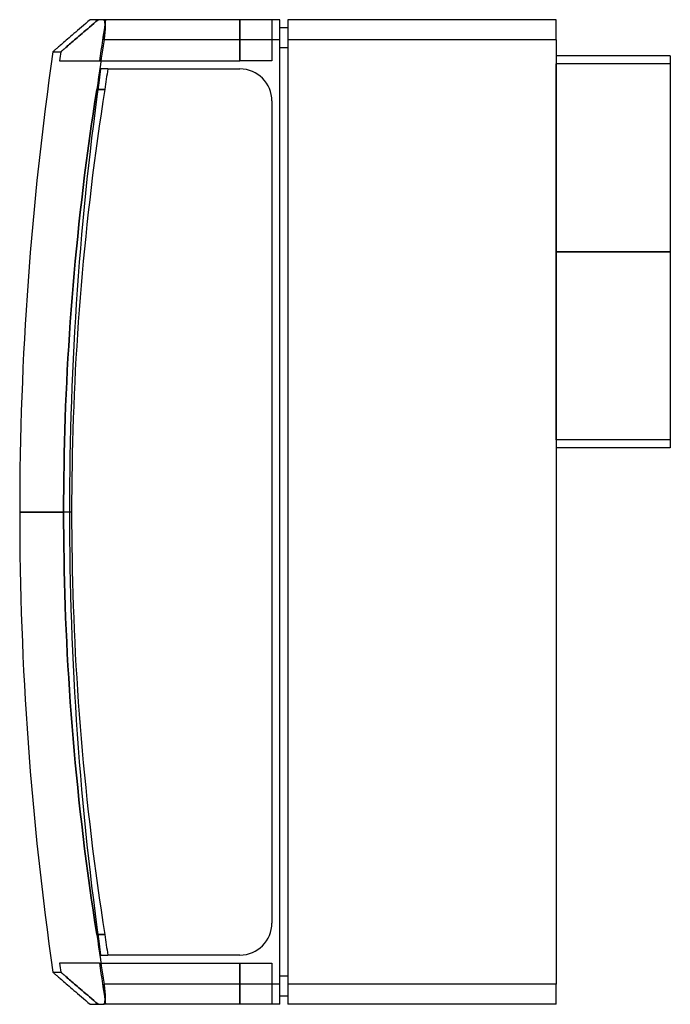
# Model space of a CAD drawing. Header units: millimetres. Extents: x -134 to 29, y -123 to 123.
import ezdxf

# ---------------------------------------------------------------- set-up
doc = ezdxf.new("R2010")
doc.units = ezdxf.units.MM
doc.layers.add('MAIN-1', color=7, linetype='Continuous')
doc.layers.add('MAIN-2', color=7, linetype='Continuous')

msp = doc.modelspace()

# ---------------------------------------------------------------- linework, layer by layer
at = {"layer": 'MAIN-1'}
for p, q in [((-119.06, 120.71), (-119.54, 120.3)), ((-118.56, 121.14), (-119.06, 120.71)), ((-118.05, 121.58), (-118.56, 121.14)), ((-117.51, 122.04), (-118.05, 121.58)), ((-116.96, 122.51), (-117.51, 122.04)), ((-116.39, 123), (-116.96, 122.51)), ((-113.05, 123), (-116.39, 123)), ((-113.01, 123), (-113.05, 123)), ((-69, 123), (-113.05, 123)), ((-112.98, 122.98), (-113.01, 123)), ((-112.94, 122.96), (-112.98, 122.98)), ((-112.91, 122.92), (-112.94, 122.96)), ((-112.88, 122.88), (-112.91, 122.92)), ((-112.85, 122.82), (-112.88, 122.88)), ((-112.82, 122.76), (-112.85, 122.82)), ((-112.79, 122.69), (-112.82, 122.76)), ((-112.77, 122.6), (-112.79, 122.69)), ((-112.75, 122.51), (-112.77, 122.6)), ((-112.73, 122.4), (-112.75, 122.51)), ((-112.71, 122.29), (-112.73, 122.4)), ((-112.7, 122.17), (-112.71, 122.29)), ((-112.69, 122.04), (-112.7, 122.17)), ((-112.68, 121.9), (-112.69, 122.04)), ((-112.69, 120.38), (-112.68, 120.57)), ((-112.67, 121.76), (-112.68, 121.9)), ((-112.68, 120.57), (-112.67, 120.77)), ((-112.66, 121.61), (-112.67, 121.76)), ((-112.67, 120.77), (-112.66, 120.95)), ((-112.66, 121.46), (-112.66, 121.61)), ((-112.66, 121.3), (-112.66, 121.46)), ((-112.66, 121.13), (-112.66, 121.3)), ((-112.66, 120.95), (-112.66, 121.13)), ((-69, 118), (-69, 123)), ((-67, 121), (-69, 121)), ((-67, 123), (-67, 118)), ((0, 123), (-67, 123)), ((0, 118), (0, 123)), ((-122.03, 118.16), (-122.38, 117.86)), ((-121.66, 118.48), (-122.03, 118.16)), ((-121.27, 118.81), (-121.66, 118.48)), ((-120.87, 119.16), (-121.27, 118.81)), ((-120.44, 119.53), (-120.87, 119.16)), ((-120, 119.91), (-120.44, 119.53)), ((-119.54, 120.3), (-120, 119.91)), ((-112.94, 118), (-112.91, 118.22)), ((-112.91, 118.22), (-112.88, 118.43)), ((-112.88, 118.43), (-112.85, 118.65)), ((-112.85, 118.65), (-112.83, 118.88)), ((-112.83, 118.88), (-112.8, 119.1)), ((-112.8, 119.1), (-112.78, 119.32)), ((-112.78, 119.32), (-112.75, 119.53)), ((-112.75, 119.53), (-112.73, 119.75)), ((-112.73, 119.75), (-112.72, 119.96)), ((-112.72, 119.96), (-112.7, 120.17)), ((-112.7, 120.17), (-112.69, 120.38)), ((-124.9, 115.69), (-125.05, 115.55)), ((-124.72, 115.84), (-124.9, 115.69)), ((-124.53, 116), (-124.72, 115.84)), ((-124.33, 116.18), (-124.53, 116)), ((-124.1, 116.37), (-124.33, 116.18)), ((-123.86, 116.58), (-124.1, 116.37)), ((-123.6, 116.81), (-123.86, 116.58)), ((-123.32, 117.05), (-123.6, 116.81)), ((-123.02, 117.3), (-123.32, 117.05)), ((-122.71, 117.57), (-123.02, 117.3)), ((-122.38, 117.86), (-122.71, 117.57)), ((-69, 118), (-112.94, 118)), ((-69, -118), (-69, 118)), ((-67, 116), (-69, 116)), ((-67, 118), (-67, -118)), ((0, 118), (-67, 118)), ((0, 118), (0, -118)), ((-125.68, 115.01), (-125.69, 115)), ((-125.69, 115), (-125.68, 115.01)), ((-125.68, 115.01), (-125.66, 115.03)), ((-125.66, 115.02), (-125.68, 115.01)), ((-125.66, 115.03), (-125.61, 115.07)), ((-125.62, 115.06), (-125.66, 115.02)), ((-125.57, 115.1), (-125.62, 115.06)), ((-125.61, 115.07), (-125.56, 115.12)), ((-125.5, 115.17), (-125.57, 115.1)), ((-125.41, 115.24), (-125.5, 115.17)), ((-125.31, 115.33), (-125.41, 115.24)), ((-125.19, 115.43), (-125.31, 115.33)), ((-125.05, 115.55), (-125.19, 115.43)), ((28.5, 114), (0, 114)), ((28.5, 114), (28.5, 65)), ((-112.02, 110.7), (-79, 110.7)), ((-115.2, 102.53), (-114.72, 105.6)), ((-114.72, 105.6), (-112.72, 105.6)), ((-112.72, 105.6), (-113.2, 102.53)), ((-115.67, 99.47), (-115.2, 102.53)), ((-113.2, 102.53), (-113.67, 99.47)), ((-71, 102.7), (-71, -102.7)), ((-116.12, 96.4), (-115.67, 99.47)), ((-113.67, 99.47), (-114.12, 96.4)), ((-116.56, 93.33), (-116.12, 96.4)), ((-114.12, 96.4), (-114.56, 93.33)), ((-116.98, 90.27), (-116.56, 93.33)), ((-114.56, 93.33), (-114.98, 90.26)), ((-117.38, 87.2), (-116.98, 90.27)), ((-114.98, 90.26), (-115.38, 87.2)), ((-117.78, 84.13), (-117.38, 87.2)), ((-115.38, 87.2), (-115.78, 84.13)), ((-118.16, 81.07), (-117.78, 84.13)), ((-115.78, 84.13), (-116.16, 81.06)), ((-118.52, 78), (-118.16, 81.07)), ((-116.16, 81.06), (-116.52, 78)), ((-118.87, 74.94), (-118.52, 78)), ((-116.52, 78), (-116.87, 74.93)), ((-119.2, 71.88), (-118.87, 74.94)), ((-116.87, 74.93), (-117.2, 71.87)), ((-119.52, 68.82), (-119.2, 71.88)), ((-117.2, 71.87), (-117.52, 68.81)), ((-119.83, 65.76), (-119.52, 68.82)), ((-117.52, 68.81), (-117.83, 65.75)), ((-120.12, 62.71), (-119.83, 65.76)), ((-117.83, 65.75), (-118.12, 62.7)), ((0, 65), (28.5, 65)), ((28.5, 65), (28.5, 16)), ((-120.4, 59.66), (-120.12, 62.71)), ((-118.12, 62.7), (-118.4, 59.65)), ((-120.66, 56.62), (-120.4, 59.66)), ((-118.4, 59.65), (-118.66, 56.61)), ((-120.91, 53.58), (-120.66, 56.62)), ((-118.66, 56.61), (-118.91, 53.56)), ((-121.14, 50.54), (-120.91, 53.58)), ((-118.91, 53.56), (-119.15, 50.53)), ((-121.37, 47.51), (-121.14, 50.54)), ((-119.15, 50.53), (-119.37, 47.49)), ((-121.57, 44.48), (-121.37, 47.51)), ((-119.37, 47.49), (-119.57, 44.47)), ((-121.76, 41.46), (-121.57, 44.48)), ((-119.57, 44.47), (-119.76, 41.45)), ((-121.94, 38.45), (-121.76, 41.46)), ((-119.76, 41.45), (-119.94, 38.43)), ((-122.11, 35.44), (-121.94, 38.45)), ((-119.94, 38.43), (-120.11, 35.43)), ((-122.26, 32.44), (-122.11, 35.44)), ((-120.11, 35.43), (-120.26, 32.43)), ((-122.39, 29.45), (-122.26, 32.44)), ((-120.26, 32.43), (-120.39, 29.43)), ((-122.52, 26.46), (-122.39, 29.45)), ((-120.39, 29.43), (-120.52, 26.45)), ((-122.63, 23.48), (-122.52, 26.46)), ((-120.52, 26.45), (-120.63, 23.47)), ((-122.72, 20.51), (-122.63, 23.48)), ((-120.63, 23.47), (-120.72, 20.5)), ((-122.81, 17.55), (-122.72, 20.51)), ((-120.72, 20.5), (-120.81, 17.54)), ((-122.88, 14.6), (-122.81, 17.55)), ((-120.81, 17.54), (-120.88, 14.59)), ((28.5, 16), (0, 16)), ((-122.93, 11.66), (-122.88, 14.6)), ((-120.88, 14.59), (-120.93, 11.65)), ((-122.98, 8.73), (-122.93, 11.66)), ((-120.93, 11.65), (-120.98, 8.72)), ((-123.01, 5.81), (-122.98, 8.73)), ((-120.98, 8.72), (-121.01, 5.8)), ((-123.03, 2.9), (-123.01, 5.81)), ((-121.01, 5.8), (-121.03, 2.9)), ((-123.03, 0), (-123.03, 2.9)), ((-121.03, 2.9), (-121.03, 0)), ((-121.03, 0), (-123.03, 0)), ((-123.03, -2.9), (-123.03, 0)), ((-123.03, 0), (-134, 0)), ((-121.03, 0), (-121.03, -2.9)), ((-123.01, -5.81), (-123.03, -2.9)), ((-121.03, -2.9), (-121.01, -5.8)), ((-122.98, -8.73), (-123.01, -5.81)), ((-121.01, -5.8), (-120.98, -8.72)), ((-122.93, -11.66), (-122.98, -8.73)), ((-120.98, -8.72), (-120.93, -11.65)), ((-122.88, -14.6), (-122.93, -11.66)), ((-120.93, -11.65), (-120.88, -14.59)), ((-122.81, -17.55), (-122.88, -14.6)), ((-120.88, -14.59), (-120.81, -17.54)), ((-122.72, -20.51), (-122.81, -17.55)), ((-120.81, -17.54), (-120.72, -20.5)), ((-122.63, -23.48), (-122.72, -20.51)), ((-120.72, -20.5), (-120.63, -23.47)), ((-122.52, -26.46), (-122.63, -23.48)), ((-120.63, -23.47), (-120.52, -26.45)), ((-122.39, -29.45), (-122.52, -26.46)), ((-120.52, -26.45), (-120.39, -29.43)), ((-122.26, -32.44), (-122.39, -29.45)), ((-120.39, -29.43), (-120.26, -32.43)), ((-122.11, -35.44), (-122.26, -32.44)), ((-120.26, -32.43), (-120.11, -35.43)), ((-121.94, -38.45), (-122.11, -35.44)), ((-120.11, -35.43), (-119.94, -38.43)), ((-121.76, -41.46), (-121.94, -38.45)), ((-119.94, -38.43), (-119.76, -41.45)), ((-121.57, -44.48), (-121.76, -41.46)), ((-119.76, -41.45), (-119.57, -44.47)), ((-121.37, -47.51), (-121.57, -44.48)), ((-119.57, -44.47), (-119.37, -47.49)), ((-121.14, -50.54), (-121.37, -47.51)), ((-119.37, -47.49), (-119.15, -50.53)), ((-120.91, -53.58), (-121.14, -50.54)), ((-119.15, -50.53), (-118.91, -53.56)), ((-120.66, -56.62), (-120.91, -53.58)), ((-118.91, -53.56), (-118.66, -56.61)), ((-120.4, -59.66), (-120.66, -56.62)), ((-118.66, -56.61), (-118.4, -59.65)), ((-120.12, -62.71), (-120.4, -59.66)), ((-118.4, -59.65), (-118.12, -62.7)), ((-119.83, -65.76), (-120.12, -62.71)), ((-118.12, -62.7), (-117.83, -65.75)), ((-119.52, -68.82), (-119.83, -65.76)), ((-117.83, -65.75), (-117.52, -68.81)), ((-119.2, -71.88), (-119.52, -68.82)), ((-117.52, -68.81), (-117.2, -71.87)), ((-118.87, -74.94), (-119.2, -71.88)), ((-117.2, -71.87), (-116.87, -74.93)), ((-118.52, -78), (-118.87, -74.94)), ((-116.87, -74.93), (-116.52, -78)), ((-118.16, -81.07), (-118.52, -78)), ((-116.52, -78), (-116.16, -81.06)), ((-117.78, -84.13), (-118.16, -81.07)), ((-116.16, -81.06), (-115.78, -84.13)), ((-117.38, -87.2), (-117.78, -84.13)), ((-115.78, -84.13), (-115.38, -87.2)), ((-116.98, -90.27), (-117.38, -87.2)), ((-115.38, -87.2), (-114.98, -90.26)), ((-116.56, -93.33), (-116.98, -90.27)), ((-114.98, -90.26), (-114.56, -93.33)), ((-116.12, -96.4), (-116.56, -93.33)), ((-114.56, -93.33), (-114.12, -96.4)), ((-115.67, -99.47), (-116.12, -96.4)), ((-114.12, -96.4), (-113.67, -99.47)), ((-115.2, -102.53), (-115.67, -99.47)), ((-113.67, -99.47), (-113.2, -102.53)), ((-114.72, -105.6), (-115.2, -102.53)), ((-113.2, -102.53), (-112.72, -105.6)), ((-112.72, -105.6), (-114.72, -105.6)), ((-79, -110.7), (-112.02, -110.7)), ((-125.68, -115.01), (-125.69, -115)), ((-125.69, -115), (-125.68, -115.01)), ((-125.66, -115.03), (-125.68, -115.01)), ((-125.68, -115.01), (-125.66, -115.02)), ((-125.66, -115.02), (-125.62, -115.06)), ((-125.61, -115.07), (-125.66, -115.03)), ((-125.62, -115.06), (-125.57, -115.1)), ((-125.56, -115.12), (-125.61, -115.07)), ((-125.57, -115.1), (-125.5, -115.17)), ((-125.5, -115.17), (-125.41, -115.24)), ((-125.41, -115.24), (-125.31, -115.33)), ((-125.31, -115.33), (-125.19, -115.43)), ((-125.19, -115.43), (-125.05, -115.55)), ((-125.05, -115.55), (-124.9, -115.69)), ((-124.9, -115.69), (-124.72, -115.84)), ((-124.72, -115.84), (-124.53, -116)), ((-124.53, -116), (-124.33, -116.18)), ((-124.33, -116.18), (-124.1, -116.37)), ((-124.1, -116.37), (-123.86, -116.58)), ((-123.86, -116.58), (-123.6, -116.81)), ((-123.6, -116.81), (-123.32, -117.05)), ((-123.32, -117.05), (-123.02, -117.3)), ((-123.02, -117.3), (-122.71, -117.57)), ((-122.71, -117.57), (-122.38, -117.86)), ((-122.38, -117.86), (-122.03, -118.16)), ((-112.91, -118.22), (-112.94, -118)), ((-69, -118), (-112.94, -118)), ((-67, -116), (-69, -116)), ((-69, -123), (-69, -118)), ((-67, -118), (-67, -123)), ((0, -118), (-67, -118)), ((0, -123), (0, -118)), ((-122.03, -118.16), (-121.66, -118.48)), ((-121.66, -118.48), (-121.27, -118.81)), ((-121.27, -118.81), (-120.87, -119.16)), ((-120.87, -119.16), (-120.44, -119.53)), ((-120.44, -119.53), (-120, -119.91)), ((-120, -119.91), (-119.54, -120.3)), ((-119.54, -120.3), (-119.06, -120.71)), ((-112.88, -118.43), (-112.91, -118.22)), ((-112.85, -118.65), (-112.88, -118.43)), ((-112.83, -118.88), (-112.85, -118.65)), ((-112.8, -119.1), (-112.83, -118.88)), ((-112.78, -119.32), (-112.8, -119.1)), ((-112.75, -119.53), (-112.78, -119.32)), ((-112.73, -119.75), (-112.75, -119.53)), ((-112.72, -119.96), (-112.73, -119.75)), ((-112.7, -120.17), (-112.72, -119.96)), ((-112.69, -120.38), (-112.7, -120.17)), ((-112.68, -120.57), (-112.69, -120.38)), ((-119.06, -120.71), (-118.56, -121.14)), ((-118.56, -121.14), (-118.05, -121.58)), ((-118.05, -121.58), (-117.51, -122.04)), ((-117.51, -122.04), (-116.96, -122.51)), ((-116.96, -122.51), (-116.39, -123)), ((-116.39, -123), (-113.05, -123)), ((-113.05, -123), (-113.01, -123)), ((-69, -123), (-113.05, -123)), ((-113.01, -123), (-112.98, -122.98)), ((-112.98, -122.98), (-112.94, -122.96)), ((-112.94, -122.96), (-112.91, -122.92)), ((-112.91, -122.92), (-112.88, -122.88)), ((-112.88, -122.88), (-112.85, -122.82)), ((-112.85, -122.82), (-112.82, -122.76)), ((-112.82, -122.76), (-112.79, -122.69)), ((-112.79, -122.69), (-112.77, -122.6)), ((-112.77, -122.6), (-112.75, -122.51)), ((-112.75, -122.51), (-112.73, -122.4)), ((-112.73, -122.4), (-112.71, -122.29)), ((-112.71, -122.29), (-112.7, -122.17)), ((-112.7, -122.17), (-112.69, -122.04)), ((-112.69, -122.04), (-112.68, -121.9)), ((-112.67, -120.77), (-112.68, -120.57)), ((-112.68, -121.9), (-112.67, -121.76)), ((-112.66, -120.95), (-112.67, -120.77)), ((-112.67, -121.76), (-112.66, -121.61)), ((-112.66, -121.13), (-112.66, -120.95)), ((-112.66, -121.3), (-112.66, -121.13)), ((-112.66, -121.46), (-112.66, -121.3)), ((-112.66, -121.61), (-112.66, -121.46)), ((-67, -121), (-69, -121)), ((0, -123), (-67, -123))]:
    msp.add_line(p, q, dxfattribs=at)
for centre, radius, start, end in [((666, 0), 787.83, 171.38594, 172.29706), ((666, 0), 800, 171.7351, 180.00002), ((668, 0), 787.83, 171.92252, 172.29706), ((-79, 102.7), 8, 0, 90), ((666, 0), 800, 180.00002, 188.2649), ((-79, -102.7), 8, 270, 0), ((666, 0), 787.83, 187.70294, 188.61406), ((668, 0), 787.83, 187.70294, 188.07748)]:
    msp.add_arc(centre, radius, start, end, dxfattribs=at)
at = {"layer": 'MAIN-2'}
for p, q in [((-114.39, 123), (-114.95, 122.52)), ((-117.02, 120.75), (-117.49, 120.35)), ((-117.49, 120.35), (-117.02, 120.75)), ((-116.53, 121.17), (-117.02, 120.75)), ((-117.02, 120.75), (-116.53, 121.17)), ((-116.02, 121.61), (-116.53, 121.17)), ((-116.53, 121.17), (-116.02, 121.61)), ((-115.49, 122.06), (-116.02, 121.61)), ((-116.02, 121.61), (-115.49, 122.06)), ((-114.95, 122.52), (-115.49, 122.06)), ((-115.49, 122.06), (-114.95, 122.52)), ((-114.95, 122.52), (-114.39, 123)), ((-113.05, 123), (-113.01, 123)), ((-113.01, 123), (-112.98, 122.98)), ((-112.98, 122.98), (-112.94, 122.96)), ((-112.94, 122.96), (-112.91, 122.92)), ((-112.91, 122.92), (-112.88, 122.88)), ((-112.88, 122.88), (-112.85, 122.82)), ((-112.85, 122.82), (-112.82, 122.76)), ((-112.82, 122.76), (-112.79, 122.69)), ((-112.79, 122.69), (-112.77, 122.6)), ((-112.77, 122.6), (-112.75, 122.51)), ((-112.75, 122.51), (-112.73, 122.4)), ((-112.73, 122.4), (-112.71, 122.29)), ((-112.71, 122.29), (-112.7, 122.17)), ((-112.7, 122.17), (-112.69, 122.04)), ((-112.69, 122.04), (-112.68, 121.9)), ((-112.68, 120.57), (-112.69, 120.38)), ((-112.68, 121.9), (-112.67, 121.76)), ((-112.67, 120.77), (-112.68, 120.57)), ((-112.67, 121.76), (-112.66, 121.61)), ((-112.66, 120.95), (-112.67, 120.77)), ((-112.66, 121.61), (-112.66, 121.46)), ((-112.66, 121.46), (-112.66, 121.3)), ((-112.66, 121.3), (-112.66, 121.13)), ((-112.66, 121.13), (-112.66, 120.95)), ((-79, 112.7), (-79, 123)), ((-79, 123), (-79, 112.7)), ((-71, 123), (-71, 112.7)), ((-71, 123), (-71, 123)), ((-69, 123), (-69, 123)), ((-69, 121), (-69, 121)), ((-67, 123), (-67, 123)), ((-67, 121), (-67, 121)), ((0, 123), (0, 123)), ((-119.95, 118.23), (-120.3, 117.93)), ((-120.3, 117.93), (-119.95, 118.23)), ((-119.58, 118.55), (-119.95, 118.23)), ((-119.95, 118.23), (-119.58, 118.55)), ((-119.2, 118.88), (-119.58, 118.55)), ((-119.58, 118.55), (-119.2, 118.88)), ((-118.8, 119.22), (-119.2, 118.88)), ((-119.2, 118.88), (-118.8, 119.22)), ((-118.38, 119.58), (-118.8, 119.22)), ((-118.8, 119.22), (-118.38, 119.58)), ((-117.94, 119.96), (-118.38, 119.58)), ((-118.38, 119.58), (-117.94, 119.96)), ((-117.49, 120.35), (-117.94, 119.96)), ((-117.94, 119.96), (-117.49, 120.35)), ((-112.91, 118.22), (-112.94, 118)), ((-112.88, 118.43), (-112.91, 118.22)), ((-112.85, 118.65), (-112.88, 118.43)), ((-112.83, 118.88), (-112.85, 118.65)), ((-112.8, 119.1), (-112.83, 118.88)), ((-112.78, 119.32), (-112.8, 119.1)), ((-112.75, 119.53), (-112.78, 119.32)), ((-112.73, 119.75), (-112.75, 119.53)), ((-112.72, 119.96), (-112.73, 119.75)), ((-112.7, 120.17), (-112.72, 119.96)), ((-112.69, 120.38), (-112.7, 120.17)), ((-122.83, 115.75), (-122.99, 115.61)), ((-122.99, 115.61), (-122.83, 115.75)), ((-122.65, 115.9), (-122.83, 115.75)), ((-122.83, 115.75), (-122.65, 115.9)), ((-122.46, 116.07), (-122.65, 115.9)), ((-122.65, 115.9), (-122.46, 116.07)), ((-122.25, 116.25), (-122.46, 116.07)), ((-122.46, 116.07), (-122.25, 116.25)), ((-122.02, 116.44), (-122.25, 116.25)), ((-122.25, 116.25), (-122.02, 116.44)), ((-121.78, 116.65), (-122.02, 116.44)), ((-122.02, 116.44), (-121.78, 116.65)), ((-121.52, 116.88), (-121.78, 116.65)), ((-121.78, 116.65), (-121.52, 116.88)), ((-121.24, 117.12), (-121.52, 116.88)), ((-121.52, 116.88), (-121.24, 117.12)), ((-120.94, 117.38), (-121.24, 117.12)), ((-121.24, 117.12), (-120.94, 117.38)), ((-120.63, 117.65), (-120.94, 117.38)), ((-120.94, 117.38), (-120.63, 117.65)), ((-120.3, 117.93), (-120.63, 117.65)), ((-120.63, 117.65), (-120.3, 117.93)), ((-69, 118), (-112.94, 118)), ((-67, 116), (-69, 116)), ((0, 118), (-67, 118)), ((-125.69, 115), (-123.69, 115)), ((-123.67, 115.01), (-123.69, 115)), ((-123.69, 115), (-123.67, 115.01)), ((-123.69, 115), (-123.69, 115)), ((-123.64, 115.04), (-123.67, 115.01)), ((-123.67, 115.01), (-123.64, 115.04)), ((-123.6, 115.08), (-123.64, 115.04)), ((-123.64, 115.04), (-123.6, 115.08)), ((-123.54, 115.13), (-123.6, 115.08)), ((-123.6, 115.08), (-123.54, 115.13)), ((-123.46, 115.2), (-123.54, 115.13)), ((-123.54, 115.13), (-123.46, 115.2)), ((-123.36, 115.28), (-123.46, 115.2)), ((-123.46, 115.2), (-123.36, 115.28)), ((-123.25, 115.38), (-123.36, 115.28)), ((-123.36, 115.28), (-123.25, 115.38)), ((-123.13, 115.49), (-123.25, 115.38)), ((-123.25, 115.38), (-123.13, 115.49)), ((-122.99, 115.61), (-123.13, 115.49)), ((-123.13, 115.49), (-122.99, 115.61)), ((-124.02, 112.7), (-114.08, 112.7)), ((-114.08, 112.7), (-79, 112.7)), ((-71, 112.7), (-79, 112.7)), ((-71, 112.7), (-71, 112.7)), ((0, 65), (0, 112)), ((28.5, 112), (0, 112)), ((-112.02, 110.7), (-113.78, 110.7)), ((-79, 110.7), (-79, 110.7)), ((-79, 110.7), (-79, 110.7)), ((-114.72, 105.6), (-115.2, 102.53)), ((-112.72, 105.6), (-114.72, 105.6)), ((-115.2, 102.53), (-115.67, 99.47)), ((-71, 102.7), (-71, 102.7)), ((-71, 102.7), (-71, 102.7)), ((-115.67, 99.47), (-116.12, 96.4)), ((-116.12, 96.4), (-116.56, 93.33)), ((-116.56, 93.33), (-116.98, 90.27)), ((-116.98, 90.27), (-117.38, 87.2)), ((-117.38, 87.2), (-117.78, 84.13)), ((-117.78, 84.13), (-118.16, 81.07)), ((-118.16, 81.07), (-118.52, 78)), ((-118.52, 78), (-118.87, 74.94)), ((-118.87, 74.94), (-119.2, 71.88)), ((-119.2, 71.88), (-119.52, 68.82)), ((-119.52, 68.82), (-119.83, 65.76)), ((-119.83, 65.76), (-120.12, 62.71)), ((28.5, 65), (0, 65)), ((0, 18), (0, 65)), ((28.5, 65), (0, 65)), ((0, 65), (28.5, 65)), ((-120.12, 62.71), (-120.4, 59.66)), ((-120.4, 59.66), (-120.66, 56.62)), ((-120.66, 56.62), (-120.91, 53.58)), ((-120.91, 53.58), (-121.14, 50.54)), ((-121.14, 50.54), (-121.37, 47.51)), ((-121.37, 47.51), (-121.57, 44.48)), ((-121.57, 44.48), (-121.76, 41.46)), ((-121.76, 41.46), (-121.94, 38.45)), ((-121.94, 38.45), (-122.11, 35.44)), ((-122.11, 35.44), (-122.26, 32.44)), ((-122.26, 32.44), (-122.39, 29.45)), ((-122.39, 29.45), (-122.52, 26.46)), ((-122.52, 26.46), (-122.63, 23.48)), ((-122.63, 23.48), (-122.72, 20.51)), ((-122.72, 20.51), (-122.81, 17.55)), ((-122.81, 17.55), (-122.88, 14.6)), ((28.5, 18), (0, 18)), ((-122.88, 14.6), (-122.93, 11.66)), ((-122.93, 11.66), (-122.98, 8.73)), ((-122.98, 8.73), (-123.01, 5.81)), ((-123.01, 5.81), (-123.03, 2.9)), ((-123.03, 2.9), (-123.03, 0)), ((-134, 0), (-123.03, 0)), ((-121.03, 0), (-121.58, 0)), ((-123.03, 0), (-123.03, -2.9)), ((-121.03, 0), (-123.03, 0)), ((-121.03, 0), (-121.58, 0)), ((-123.03, -2.9), (-123.01, -5.81)), ((-123.01, -5.81), (-122.98, -8.73)), ((-122.98, -8.73), (-122.93, -11.66)), ((-122.93, -11.66), (-122.88, -14.6)), ((-122.88, -14.6), (-122.81, -17.55)), ((-122.81, -17.55), (-122.72, -20.51)), ((-122.72, -20.51), (-122.63, -23.48)), ((-122.63, -23.48), (-122.52, -26.46)), ((-122.52, -26.46), (-122.39, -29.45)), ((-122.39, -29.45), (-122.26, -32.44)), ((-122.26, -32.44), (-122.11, -35.44)), ((-122.11, -35.44), (-121.94, -38.45)), ((-121.94, -38.45), (-121.76, -41.46)), ((-121.76, -41.46), (-121.57, -44.48)), ((-121.57, -44.48), (-121.37, -47.51)), ((-121.37, -47.51), (-121.14, -50.54)), ((-121.14, -50.54), (-120.91, -53.58)), ((-120.91, -53.58), (-120.66, -56.62)), ((-120.66, -56.62), (-120.4, -59.66)), ((-120.4, -59.66), (-120.12, -62.71)), ((-120.12, -62.71), (-119.83, -65.76)), ((-119.83, -65.76), (-119.52, -68.82)), ((-119.52, -68.82), (-119.2, -71.88)), ((-119.2, -71.88), (-118.87, -74.94)), ((-118.87, -74.94), (-118.52, -78)), ((-118.52, -78), (-118.16, -81.07)), ((-118.16, -81.07), (-117.78, -84.13)), ((-117.78, -84.13), (-117.38, -87.2)), ((-117.38, -87.2), (-116.98, -90.27)), ((-116.98, -90.27), (-116.56, -93.33)), ((-116.56, -93.33), (-116.12, -96.4)), ((-116.12, -96.4), (-115.67, -99.47)), ((-115.67, -99.47), (-115.2, -102.53)), ((-115.2, -102.53), (-114.72, -105.6)), ((-71, -102.7), (-71, -102.7)), ((-71, -102.7), (-71, -102.7)), ((-114.72, -105.6), (-112.72, -105.6)), ((-113.78, -110.7), (-112.02, -110.7)), ((-79, -110.7), (-79, -110.7)), ((-79, -110.7), (-79, -110.7)), ((-114.08, -112.7), (-124.02, -112.7)), ((-114.08, -112.7), (-79, -112.7)), ((-79, -112.7), (-79, -123)), ((-79, -112.7), (-71, -112.7)), ((-79, -123), (-79, -112.7)), ((-71, -112.7), (-71, -123)), ((-71, -112.7), (-71, -112.7)), ((-125.69, -115), (-123.69, -115)), ((-123.67, -115.01), (-123.69, -115)), ((-123.69, -115), (-123.69, -115)), ((-123.69, -115), (-123.67, -115.01)), ((-123.64, -115.04), (-123.67, -115.01)), ((-123.67, -115.01), (-123.64, -115.04)), ((-123.6, -115.08), (-123.64, -115.04)), ((-123.64, -115.04), (-123.6, -115.08)), ((-123.54, -115.13), (-123.6, -115.08)), ((-123.6, -115.08), (-123.54, -115.13)), ((-123.46, -115.2), (-123.54, -115.13)), ((-123.54, -115.13), (-123.46, -115.2)), ((-123.36, -115.28), (-123.46, -115.2)), ((-123.46, -115.2), (-123.36, -115.28)), ((-123.25, -115.38), (-123.36, -115.28)), ((-123.36, -115.28), (-123.25, -115.38)), ((-123.13, -115.49), (-123.25, -115.38)), ((-123.25, -115.38), (-123.13, -115.49)), ((-122.99, -115.61), (-123.13, -115.49)), ((-123.13, -115.49), (-122.99, -115.61)), ((-122.83, -115.75), (-122.99, -115.61)), ((-122.99, -115.61), (-122.83, -115.75)), ((-122.65, -115.9), (-122.83, -115.75)), ((-122.83, -115.75), (-122.65, -115.9)), ((-122.46, -116.07), (-122.65, -115.9)), ((-122.65, -115.9), (-122.46, -116.07)), ((-122.25, -116.25), (-122.46, -116.07)), ((-122.46, -116.07), (-122.25, -116.25)), ((-122.02, -116.44), (-122.25, -116.25)), ((-122.25, -116.25), (-122.02, -116.44)), ((-121.78, -116.65), (-122.02, -116.44)), ((-122.02, -116.44), (-121.78, -116.65)), ((-121.52, -116.88), (-121.78, -116.65)), ((-121.78, -116.65), (-121.52, -116.88)), ((-121.24, -117.12), (-121.52, -116.88)), ((-121.52, -116.88), (-121.24, -117.12)), ((-120.94, -117.38), (-121.24, -117.12)), ((-121.24, -117.12), (-120.94, -117.38)), ((-120.63, -117.65), (-120.94, -117.38)), ((-120.94, -117.38), (-120.63, -117.65)), ((-120.3, -117.93), (-120.63, -117.65)), ((-120.63, -117.65), (-120.3, -117.93)), ((-119.95, -118.23), (-120.3, -117.93)), ((-120.3, -117.93), (-119.95, -118.23)), ((-112.94, -118), (-112.91, -118.22)), ((-69, -118), (-112.94, -118)), ((-67, -116), (-69, -116)), ((0, -118), (-67, -118)), ((-119.58, -118.55), (-119.95, -118.23)), ((-119.95, -118.23), (-119.58, -118.55)), ((-119.2, -118.88), (-119.58, -118.55)), ((-119.58, -118.55), (-119.2, -118.88)), ((-118.8, -119.22), (-119.2, -118.88)), ((-119.2, -118.88), (-118.8, -119.22)), ((-118.38, -119.58), (-118.8, -119.22)), ((-118.8, -119.22), (-118.38, -119.58)), ((-117.94, -119.96), (-118.38, -119.58)), ((-118.38, -119.58), (-117.94, -119.96)), ((-117.49, -120.35), (-117.94, -119.96)), ((-117.94, -119.96), (-117.49, -120.35)), ((-117.02, -120.75), (-117.49, -120.35)), ((-117.49, -120.35), (-117.02, -120.75)), ((-112.91, -118.22), (-112.88, -118.43)), ((-112.88, -118.43), (-112.85, -118.65)), ((-112.85, -118.65), (-112.83, -118.88)), ((-112.83, -118.88), (-112.8, -119.1)), ((-112.8, -119.1), (-112.78, -119.32)), ((-112.78, -119.32), (-112.75, -119.53)), ((-112.75, -119.53), (-112.73, -119.75)), ((-112.73, -119.75), (-112.72, -119.96)), ((-112.72, -119.96), (-112.7, -120.17)), ((-112.7, -120.17), (-112.69, -120.38)), ((-112.69, -120.38), (-112.68, -120.57)), ((-116.53, -121.17), (-117.02, -120.75)), ((-117.02, -120.75), (-116.53, -121.17)), ((-116.02, -121.61), (-116.53, -121.17)), ((-116.53, -121.17), (-116.02, -121.61)), ((-115.49, -122.06), (-116.02, -121.61)), ((-116.02, -121.61), (-115.49, -122.06)), ((-114.95, -122.52), (-115.49, -122.06)), ((-115.49, -122.06), (-114.95, -122.52)), ((-114.39, -123), (-114.95, -122.52)), ((-114.95, -122.52), (-114.39, -123)), ((-113.01, -123), (-113.05, -123)), ((-112.98, -122.98), (-113.01, -123)), ((-112.94, -122.96), (-112.98, -122.98)), ((-112.91, -122.92), (-112.94, -122.96)), ((-112.88, -122.88), (-112.91, -122.92)), ((-112.85, -122.82), (-112.88, -122.88)), ((-112.82, -122.76), (-112.85, -122.82)), ((-112.79, -122.69), (-112.82, -122.76)), ((-112.77, -122.6), (-112.79, -122.69)), ((-112.75, -122.51), (-112.77, -122.6)), ((-112.73, -122.4), (-112.75, -122.51)), ((-112.71, -122.29), (-112.73, -122.4)), ((-112.7, -122.17), (-112.71, -122.29)), ((-112.69, -122.04), (-112.7, -122.17)), ((-112.68, -121.9), (-112.69, -122.04)), ((-112.68, -120.57), (-112.67, -120.77)), ((-112.67, -121.76), (-112.68, -121.9)), ((-112.67, -120.77), (-112.66, -120.95)), ((-112.66, -121.61), (-112.67, -121.76)), ((-112.66, -120.95), (-112.66, -121.13)), ((-112.66, -121.13), (-112.66, -121.3)), ((-112.66, -121.3), (-112.66, -121.46)), ((-112.66, -121.46), (-112.66, -121.61)), ((-71, -123), (-71, -123)), ((-69, -121), (-69, -121)), ((-69, -123), (-69, -123)), ((-67, -121), (-67, -121)), ((-67, -123), (-67, -123)), ((0, -123), (0, -123))]:
    msp.add_line(p, q, dxfattribs=at)
for centre, radius, start, end in [((668, 0), 790.16, 171.04463, 171.79996), ((668, 0), 790.16, 171.04463, 171.79996), ((666, 0), 787.83, 171.38594, 172.29706), ((668, 0), 800, 171.7351, 171.90149), ((668, 0), 789.58, 171.94051, 180.00002), ((668, 0), 789.58, 171.94051, 180.00002), ((668, 0), 789.58, 179.99998, 188.05949), ((668, 0), 789.58, 180.00002, 188.05949), ((666, 0), 787.83, 187.70294, 188.61406), ((668, 0), 800, 188.09851, 188.2649), ((668, 0), 790.16, 188.20004, 188.95537), ((668, 0), 790.16, 188.20004, 188.95537)]:
    msp.add_arc(centre, radius, start, end, dxfattribs=at)

doc.saveas('drawing.dxf')
